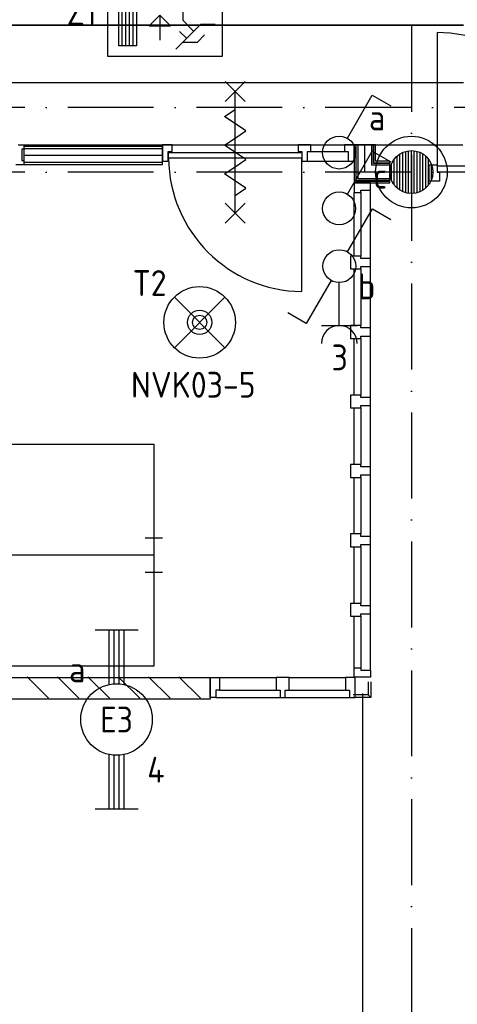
# Model space of a CAD drawing. Header units: millimetres. Extents: x -6587 to 112313, y 244 to 84344.
# Tile 46 of 58: x 72910 to 75969, y 35121 to 41997. Entities that reach past the tile are written whole.
import ezdxf
from ezdxf.enums import TextEntityAlignment as Align

# ---------------------------------------------------------------- set-up
doc = ezdxf.new("R2010")
doc.units = ezdxf.units.MM
doc.header["$LTSCALE"] = 100
doc.linetypes.add('DASHDOT', pattern=[9, 6, -1.5, 0, -1.5])
doc.layers.get('0').update_dxf_attribs({"linetype": 'CONTINUOUS'})
for name, color, linetype in [('AL$7----_STRAMIEN', 1, 'DASHDOT'), ('ALN-----_BLOCKNAAM', 2, 'CONTINUOUS'), ('BOUW', 8, 'CONTINUOUS'), ('EB63101-_ATTRIB', 2, 'CONTINUOUS'), ('EB63102-_ATTRIB', 2, 'CONTINUOUS'), ('EB63202-_ATTRIB', 2, 'CONTINUOUS'), ('EB63501-_ATTRIB', 2, 'CONTINUOUS'), ('EL63101-_LICHT-ARM', 3, 'CONTINUOUS'), ('EL63102-_LICHT-SCH', 3, 'CONTINUOUS'), ('EL63202-_NOODVRL-TXT', 3, 'CONTINUOUS'), ('EL63501-_NOODVRL-ARM', 3, 'CONTINUOUS'), ('KABELGOOT', 8, 'CONTINUOUS')]:
    doc.layers.add(name, color=color, linetype=linetype)
doc.styles.add('1_8', font='iso', dxfattribs={"width": 0.7, "height": 1.8})
doc.styles.add('NORATT', font='isocp.shx')
doc.styles.get("Standard").update_dxf_attribs({"font": 'iso.shx'})
doc.styles.add('TECHNIC', font='technic_.ttf')

# ---------------------------------------------------------------- blocks, each defined once
blk = doc.blocks.new('ES3S1')
blk.add_lwpolyline([(0.575, 0.996), (2.309, 4), (3.608, 3.25)])
blk.add_lwpolyline([(0.575, 0.996), (2.309, 4), (3.608, 3.25)])
blk.add_circle((0, 0), 1.15)
blk.add_circle((0, 0), 1.15)
for tag, style, flags, p in [('SCHAK', 'NORATT', 8, (3, 5.5)), ('SCHAK', '1_8', 8, (3, 5.5)), ('KAST', 'NORATT', 9, (-3, 0.5)), ('KAST', '1_8', 9, (-3, 0.5)), ('M_CODE', 'NORATT', 9, (0, 0)), ('M_CODE', '1_8', 9, (0, 0)), ('DOEL', 'NORATT', 9, (-3, -2)), ('DOEL', '1_8', 9, (-3, -2)), ('GROEP', 'NORATT', 9, (-3, -4.5)), ('GROEP', '1_8', 9, (-3, -4.5))]:
    blk.add_attdef(tag, text='', height=1.8, dxfattribs=dict(style=style, flags=flags)).set_placement(p, align=Align.MIDDLE_CENTER)
blk = doc.blocks.new('ES3W1A---ES3SW')
for p, q in [((1.25, 4.15), (-1.25, 4.15)), ((0, 4.15), (0, 1.15))]:
    blk.add_line(p, q)
for points in [[(0.575, 0.996), (2.309, 4), (3.608, 3.25)], [(-0.575, -0.996), (-2.309, -4), (-3.608, -3.25)]]:
    blk.add_lwpolyline(points)
blk.add_circle((0, 0), 1.15)
blk.add_arc((0, 5.4), 1.25, 180, 0)
at = {"style": '1_8'}
for tag, flags, p in [('VERMOGEN', 9, (-2.5, 6.65)), ('GROEP', 8, (0, 7.15)), ('KAST', 9, (2.5, 6.65))]:
    blk.add_attdef(tag, text='', height=1.8, rotation=90, dxfattribs=dict(at, flags=flags)).set_placement(p, align=Align.MIDDLE)
at = {"style": '1_8', "width": 0.7, "flags": 8}
for tag, p in [('SCHAK', (2.5, 6.775)), ('TAL', (-2.5, 6.65)), ('DOEL', (-1.5, 2.65))]:
    blk.add_attdef(tag, text='', height=1.8, rotation=90, dxfattribs=at).set_placement(p, align=Align.MIDDLE)
at = {"style": '1_8'}
for tag, flags, p in [('SCHAK', 8, (3, 5.5)), ('KAST', 9, (-3, 0.5)), ('M_CODE', 9, (0, 0)), ('DOEL', 9, (-3, -2)), ('GROEP', 9, (-3, -4.5))]:
    blk.add_attdef(tag, text='', height=1.8, dxfattribs=dict(at, flags=flags)).set_placement(p, align=Align.MIDDLE_CENTER)
blk = doc.blocks.new('ES3N026')
for p, q in [((-1.5, 0.75), (-1, 0.25)), ((0.375, -0.875), (0.375, 0.875)), ((2.25, 1.25), (2.25, -1.25)), ((2.5, 1.25), (2.5, -1.25)), ((2.75, 1.25), (2.75, -1.25)), ((3, 1.25), (3, -1.25))]:
    blk.add_line(p, q)
for points in [[(4.013, 2.007), (4.013, -1.981), (-3.988, -1.981), (-3.988, 2.007)], [(3.25, -1.25), (2, -1.25), (2, 1.25), (3.25, 1.25)], [(0.375, -0.875), (1.125, -0.125), (-0.375, -0.125)]]:
    blk.add_lwpolyline(points, close=True)
for points in [[(-0.75, 1.5), (-2.5, -0.25), (-3.5, -0.25)], [(-1.25, 1), (-2.25, 1), (-2.75, 0.5)], [(-2, 0.25), (-1.25, -0.5), (-1.25, -1.5)]]:
    blk.add_lwpolyline(points)
at = {"color": 2, "style": '1_8', "flags": 8}
blk.add_attdef('NUMMER', text='', height=1.8, dxfattribs=at).set_placement((4, 3.75), align=Align.MIDDLE)
at = {"style": '1_8'}
for tag, flags, p in [('A_CODE', 8, (-3.5, 2.75)), ('SCHAK', 8, (3.5, 2.75)), ('GROEP', 8, (-3.5, -2.75)), ('KAST', 9, (3.5, -2.75))]:
    blk.add_attdef(tag, text='', height=1.8, dxfattribs=dict(at, flags=flags)).set_placement(p, align=Align.MIDDLE_CENTER)
blk = doc.blocks.new('ES3G01')
at = {"color": 0}
for p, q in [((-1.768, 1.768), (1.768, -1.768)), ((1.768, 1.768), (-1.768, -1.768))]:
    blk.add_line(p, q, dxfattribs=at)
at = {"color": 6}
blk.add_lwpolyline([(1.768, -1.768), (1.75, -1.75)], dxfattribs=at)
blk.add_circle((0, 0), 2.5)
at = {"color": 0}
for radius in [0.85, 0.5]:
    blk.add_circle((0, 0), radius, dxfattribs=at)
at = {"color": 6, "style": '1_8'}
for tag, flags, p in [('A_CODE', 8, (-3.5, 2.75)), ('SCHAK', 8, (3.5, 2.75)), ('GROEP', 8, (-3.5, -2.75)), ('KAST', 9, (3.5, -2.75))]:
    blk.add_attdef(tag, text='', height=1.8, dxfattribs=dict(at, flags=flags)).set_placement(p, align=Align.MIDDLE)
blk = doc.blocks.new('EJ3T20')
at = {"color": 0}
for p, q in [((-6.25, -1.5), (-6.25, 1.5)), ((6.25, -1.5), (6.25, 1.5)), ((-6.25, 0.525), (-2.444, 0.525)), ((-6.25, 0.175), (-2.494, 0.175)), ((2.444, 0.525), (6.25, 0.525)), ((2.494, 0.175), (6.25, 0.175)), ((-6.25, -0.175), (-2.494, -0.175)), ((-6.25, -0.525), (-2.444, -0.525)), ((2.444, -0.525), (6.25, -0.525)), ((2.494, -0.175), (6.25, -0.175))]:
    blk.add_line(p, q, dxfattribs=at)
blk.add_circle((0, 0), 2.5, dxfattribs=at)
at = {"color": 6, "style": '1_8'}
for tag, flags, p in [('SCHAK', 8, (3.5, 2.75)), ('A_CODE', 8, (0, 0)), ('GROEP', 8, (-3.5, -2.75)), ('KAST', 9, (3.5, -2.75))]:
    blk.add_attdef(tag, text='', height=1.8, dxfattribs=dict(at, flags=flags)).set_placement(p, align=Align.MIDDLE)
blk = doc.blocks.new('VER90')
at = {"linetype": 'Continuous'}
blk.add_lwpolyline([(45, 139), (-45, 139), (-45, 67), (-28, 67), (-28, 0), (28, 0), (28, 67), (45, 67)], close=True, dxfattribs=at)
at = {"layer": 'ALN-----_BLOCKNAAM', "linetype": 'Continuous'}
blk.add_text('VER90', height=1, dxfattribs=at).set_placement((0, 0))
blk = doc.blocks.new('XREF')
at = {"layer": 'AL$7----_STRAMIEN', "color": 1}
for p, q in [((231990.3, 90889.9), (231990.3, 19147.8)), ((250890.3, 55215), (161476.9, 55215)), ((250890.3, 54765), (161095.9, 54765))]:
    blk.add_line(p, q, dxfattribs=at)
at = {"layer": 'BOUW'}
for p, q in [((232169.3, 55739.1), (232169.3, 54805.1)), ((230828.3, 55257.1), (230688.3, 55397.1)), ((230688.3, 55257.1), (230828.3, 55397.1)), ((230758.3, 54477.1), (230758.3, 55327.1)), ((230683.3, 55152.1), (230758.3, 55202.1)), ((230833.3, 55052.1), (230683.3, 55152.1)), ((230758.3, 55002.1), (230833.3, 55052.1)), ((229242.3, 54955.1), (229281.3, 54955.1)), ((229281.3, 54955.1), (232349.3, 54955.1)), ((229281.3, 54955.1), (229281.3, 54949.1)), ((229281.3, 54949.1), (229281.3, 54935.1)), ((229281.3, 54942.6), (229281.3, 54817.6)), ((230251.3, 54942.6), (229281.3, 54942.6)), ((230251.3, 54955.1), (230251.3, 54908.1)), ((230318.3, 54955.1), (230251.3, 54955.1)), ((230251.3, 54817.6), (230251.3, 54942.6)), ((230318.3, 54908.1), (230318.3, 54955.1)), ((230683.3, 54952.1), (230758.3, 55002.1)), ((230833.3, 54852.1), (230683.3, 54952.1)), ((231198.3, 54955.1), (231198.3, 54908.1)), ((231288.3, 54955.1), (231198.3, 54955.1)), ((231288.3, 54908.1), (231288.3, 54955.1)), ((231288.3, 54955.1), (231523.3, 54955.1)), ((231523.3, 54955.1), (231523.3, 54908.1)), ((231590.3, 54955.1), (231523.3, 54955.1)), ((231590.3, 54841.1), (231590.3, 54955.1)), ((231590.3, 54955.1), (231590.3, 54690.1)), ((231740.3, 54955.1), (231590.3, 54955.1)), ((231602.8, 54955.1), (231602.8, 54702.6)), ((231727.8, 54955.1), (231602.8, 54955.1)), ((231605.3, 54705.1), (231605.3, 54955.1)), ((231617.8, 54717.6), (231617.8, 54955.1)), ((231665.3, 54765.1), (231665.3, 54955.1)), ((231712.8, 54812.6), (231712.8, 54955.1)), ((231725.3, 54825.1), (231725.3, 54955.1)), ((231727.8, 54827.6), (231727.8, 54955.1)), ((231740.3, 54840.1), (231740.3, 54955.1)), ((229267.3, 54925.1), (229267.3, 54845.1)), ((229281.3, 54925.1), (229267.3, 54925.1)), ((229281.3, 54935.1), (229281.3, 54925.1)), ((229281.3, 54935.1), (229281.3, 54935.1)), ((230251.3, 54927.6), (229281.3, 54927.6)), ((230251.3, 54880.1), (229281.3, 54880.1)), ((230251.3, 54908.1), (230251.3, 54841.1)), ((230251.3, 54908.1), (230251.3, 54908.1)), ((230291.3, 54908.1), (230318.3, 54908.1)), ((230291.3, 54841.1), (230291.3, 54908.1)), ((230293.3, 54902.1), (231223.3, 54902.1)), ((230293.3, 54861.1), (230293.3, 54902.1)), ((231198.3, 54908.1), (231225.3, 54908.1)), ((231223.3, 54902.1), (231223.3, 54861.1)), ((231225.3, 54908.1), (231225.3, 54841.1)), ((231263.3, 54908.1), (231288.3, 54908.1)), ((231263.3, 54841.1), (231263.3, 54908.1)), ((231288.3, 54908.1), (231523.3, 54908.1)), ((231523.3, 54908.1), (231548.3, 54908.1)), ((231548.3, 54908.1), (231548.3, 54841.1)), ((231890.4, 54653.2), (231890.4, 54876.8)), ((231910.4, 54638.1), (231910.4, 54891.9)), ((231930.4, 54627.5), (231930.4, 54902.5)), ((231950.4, 54620.4), (231950.4, 54909.6)), ((231970.4, 54616.3), (231970.4, 54913.7)), ((231990.4, 54615), (231990.4, 54915)), ((232010.4, 54616.3), (232010.4, 54913.7)), ((232030.4, 54620.4), (232030.4, 54909.6)), ((232050.4, 54627.5), (232050.4, 54902.5)), ((232070.4, 54638.1), (232070.4, 54891.9)), ((232090.4, 54653.2), (232090.4, 54876.8)), ((229262.3, 54816.1), (229225.3, 54816.1)), ((229281.3, 54816.1), (229262.3, 54816.1)), ((229267.3, 54845.1), (229281.3, 54845.1)), ((229281.3, 54845.1), (229281.3, 54835.6)), ((229281.3, 54835.6), (229281.3, 54822.1)), ((229281.3, 54835.6), (229281.3, 54835.6)), ((230251.3, 54832.6), (229281.3, 54832.6)), ((229281.3, 54822.1), (229281.3, 54816.1)), ((229281.3, 54817.6), (230251.3, 54817.6)), ((230251.3, 54841.1), (230291.3, 54841.1)), ((231223.3, 54861.1), (230293.3, 54861.1)), ((230683.3, 54752.1), (230758.3, 54802.1)), ((230758.3, 54802.1), (230833.3, 54852.1)), ((231223.3, 53931.1), (231223.3, 54861.1)), ((231225.3, 54841.1), (231263.3, 54841.1)), ((231263.3, 54841.1), (231548.3, 54841.1)), ((231548.3, 54841.1), (231590.3, 54841.1)), ((231838.8, 54812.6), (231712.8, 54812.6)), ((231838.8, 54825.1), (231725.3, 54825.1)), ((231838.8, 54827.6), (231727.8, 54827.6)), ((231838.8, 54840.1), (231740.3, 54840.1)), ((231838.8, 54690.1), (231838.8, 54840.1)), ((231838.8, 54702.6), (231838.8, 54827.6)), ((231850.4, 54711.1), (231850.4, 54818.8)), ((231870.4, 54675), (231870.4, 54855)), ((232110.4, 54675), (232110.4, 54855)), ((232113.3, 54816.1), (232169.3, 54816.1)), ((232113.3, 54765.1), (232113.3, 54816.1)), ((232113.3, 54816.1), (232169.3, 54816.1)), ((232130.4, 54711.1), (232130.4, 54818.8)), ((232169.3, 54816.1), (232169.3, 54765.1)), ((233099.3, 54805.1), (232169.3, 54805.1)), ((230833.3, 54652.1), (230683.3, 54752.1)), ((231838.8, 54765.1), (231665.3, 54765.1)), ((232113.3, 54765.1), (232113.3, 54765.1)), ((232113.3, 54702.1), (232113.3, 54765.1)), ((233099.3, 54765.1), (232169.3, 54765.1)), ((232169.3, 54765.1), (232186.3, 54765.1)), ((232186.3, 54765.1), (232186.3, 54702.1)), ((231590.3, 54690.1), (231838.8, 54690.1)), ((231704.3, 54689.1), (231590.3, 54689.1)), ((231590.3, 54689.1), (231590.3, 54622.1)), ((231602.8, 54702.6), (231838.8, 54702.6)), ((231838.8, 54705.1), (231605.3, 54705.1)), ((231838.8, 54717.6), (231617.8, 54717.6)), ((231704.3, 54639.1), (231704.3, 54689.1)), ((232186.3, 54702.1), (232113.3, 54702.1)), ((230758.3, 54602.1), (230833.3, 54652.1)), ((231590.3, 54178.1), (231590.3, 54622.1)), ((231590.3, 54622.1), (231637.3, 54622.1)), ((231637.3, 54639.1), (231704.3, 54639.1)), ((231637.3, 54622.1), (231637.3, 54639.1)), ((231637.3, 54622.1), (231637.3, 54178.1)), ((231704.3, 54161.1), (231704.3, 54639.1)), ((230828.3, 54407.1), (230688.3, 54547.1)), ((230688.3, 54407.1), (230828.3, 54547.1)), ((231637.3, 54178.1), (231565.3, 54178.1)), ((231565.3, 54178.1), (231565.3, 54088.1)), ((231637.3, 54161.1), (231637.3, 54178.1)), ((231704.3, 54161.1), (231637.3, 54161.1)), ((231704.3, 54105.1), (231704.3, 54161.1)), ((231565.3, 54088.1), (231637.3, 54088.1)), ((231590.3, 53693.1), (231590.3, 54088.1)), ((231637.3, 54105.1), (231704.3, 54105.1)), ((231637.3, 54088.1), (231637.3, 54105.1)), ((231637.3, 54088.1), (231637.3, 53693.1)), ((231704.3, 53676.1), (231704.3, 54105.1)), ((231637.3, 53693.1), (231565.3, 53693.1)), ((231565.3, 53693.1), (231565.3, 53603.1)), ((231637.3, 53676.1), (231637.3, 53693.1)), ((231704.3, 53676.1), (231637.3, 53676.1)), ((231704.3, 53620.1), (231704.3, 53676.1)), ((231565.3, 53603.1), (231637.3, 53603.1)), ((231590.3, 53208.1), (231590.3, 53603.1)), ((231637.3, 53620.1), (231704.3, 53620.1)), ((231637.3, 53603.1), (231637.3, 53620.1)), ((231637.3, 53603.1), (231637.3, 53208.1)), ((231704.3, 53191.1), (231704.3, 53620.1)), ((231637.3, 53208.1), (231565.3, 53208.1)), ((231565.3, 53208.1), (231565.3, 53118.1)), ((231637.3, 53208.1), (231565.3, 53208.1)), ((231565.3, 53208.1), (231565.3, 53118.1)), ((231637.3, 53191.1), (231637.3, 53208.1)), ((231637.3, 53191.1), (231637.3, 53208.1)), ((231704.3, 53191.1), (231637.3, 53191.1)), ((231704.3, 53191.1), (231637.3, 53191.1)), ((231704.3, 53135.1), (231704.3, 53191.1)), ((231704.3, 53135.1), (231704.3, 53191.1)), ((231565.3, 53118.1), (231637.3, 53118.1)), ((231565.3, 53118.1), (231637.3, 53118.1)), ((231590.3, 52723.1), (231590.3, 53118.1)), ((231590.3, 52723.1), (231590.3, 53118.1)), ((231637.3, 53135.1), (231704.3, 53135.1)), ((231637.3, 53118.1), (231637.3, 53135.1)), ((231637.3, 53135.1), (231704.3, 53135.1)), ((231637.3, 53118.1), (231637.3, 53135.1)), ((231637.3, 53118.1), (231637.3, 52723.1)), ((231637.3, 53118.1), (231637.3, 52723.1)), ((231704.3, 52706.1), (231704.3, 53135.1)), ((231704.3, 52706.1), (231704.3, 53135.1)), ((231637.3, 52723.1), (231565.3, 52723.1)), ((231565.3, 52723.1), (231565.3, 52633.1)), ((231637.3, 52706.1), (231637.3, 52723.1)), ((231704.3, 52706.1), (231637.3, 52706.1)), ((231704.3, 52650.1), (231704.3, 52706.1)), ((231565.3, 52633.1), (231637.3, 52633.1)), ((231590.3, 52238.1), (231590.3, 52633.1)), ((231637.3, 52650.1), (231704.3, 52650.1)), ((231637.3, 52633.1), (231637.3, 52650.1)), ((231637.3, 52633.1), (231637.3, 52238.1)), ((231704.3, 52221.1), (231704.3, 52650.1)), ((230130.3, 52210), (230250.3, 52210)), ((231590.3, 51753.1), (231590.3, 52148.1)), ((231637.3, 52148.1), (231637.3, 51753.1)), ((231704.3, 51736.1), (231704.3, 52165.1)), ((230190.3, 52090), (227481.1, 52090)), ((230130.3, 51970), (230250.3, 51970)), ((231590.3, 51304.1), (231590.3, 51663.1)), ((231637.3, 51663.1), (231637.3, 51304.1)), ((231704.3, 51287.1), (231704.3, 51680.1)), ((224890.8, 51234.9), (230583.1, 51234.5)), ((229304.8, 51240.1), (229454.8, 51090.1)), ((229517, 51240.1), (229667, 51090.1)), ((229729.1, 51240.1), (229879.1, 51090.1)), ((229941.2, 51240.1), (230091.2, 51090.1)), ((230153.4, 51240.1), (230303.4, 51090.1)), ((230365.5, 51240.1), (230515.5, 51090.1)), ((230583.1, 51234.5), (230583.1, 51084.9)), ((231688.3, 51205.1), (231688.3, 51114.1)), ((231706.3, 51205.1), (231706.3, 51096.1)), ((231688.3, 51114.1), (231582.5, 51114.1)), ((231706.3, 51096.1), (231582.5, 51096.1)), ((231647.3, 51123.1), (231647.3, 42240.1)), ((231688.3, 51114.1), (231706.3, 51096.1)), ((230583.1, 51084.9), (224890.8, 51084.9))]:
    blk.add_line(p, q, dxfattribs=at)
for points in [[(226590.3, 52865), (230190.3, 52865), (230190.3, 51315), (226590.3, 51315)], [(231565.3, 52238.1), (231565.3, 52148.1), (231637.3, 52148.1), (231637.3, 52165.1), (231704.3, 52165.1), (231704.3, 52221.1), (231637.3, 52221.1), (231637.3, 52238.1)], [(231590.3, 51237.1), (231590.3, 51304.1), (231637.3, 51304.1), (231637.3, 51287.1), (231704.3, 51287.1), (231704.3, 51237.1)], [(230583.1, 51234.5), (230650.1, 51234.5), (230650.1, 51146.5), (230623.1, 51146.5), (230623.1, 51095.5), (230583.1, 51095.5)], [(231135.1, 51234.5), (231045.1, 51234.5), (231045.1, 51146.5), (231072.1, 51146.5), (231072.1, 51095.5), (231108.1, 51095.5), (231108.1, 51146.5), (231135.1, 51146.5)], [(231597.1, 51234.5), (231530.1, 51234.5), (231530.1, 51146.5), (231557.1, 51146.5), (231557.1, 51095.5), (231597.1, 51095.5)]]:
    blk.add_lwpolyline(points, close=True, dxfattribs=at)
for points in [[(230650.1, 51234.5), (231045.1, 51234.5)], [(231135.1, 51234.5), (231530.1, 51234.5)], [(230623.1, 51095.5), (231557.1, 51095.5)], [(230650.1, 51146.5), (231045.1, 51146.5)], [(231135.1, 51146.5), (231530.1, 51146.5)]]:
    blk.add_lwpolyline(points, dxfattribs=at)
for radius in [250, 150]:
    blk.add_circle((231990.4, 54765), radius, dxfattribs=at)
for centre, radius, start, end in [((232168.7, 54808.5), 930.6, 359.79023, 89.96387), ((231232.1, 54869.9), 938.9, 180.53799, 269.46201)]:
    blk.add_arc(centre, radius, start, end, dxfattribs=at)
at = {"layer": 'KABELGOOT', "color": 8}
for p, q in [((228677.4, 55791.6, 3650), (232354, 55791.6, 3650)), ((232354, 55791.6, 3710), (228677.4, 55791.6, 3710)), ((228677.4, 55391.6, 3650), (232354, 55391.6, 3650)), ((228677.4, 55391.6, 3710), (232354, 55391.6, 3710))]:
    blk.add_line(p, q, dxfattribs=at)
at = {"layer": 'BOUW', "rotation": 89.99999999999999}
blk.add_blockref('VER90', (231704.3, 51708.1), dxfattribs=at)
at = {"layer": 'BOUW', "style": 'TECHNIC'}
for tag, p in [('TKC', (236228.5, 52184.8)), ('BALIE', (236228.5, 51894.3))]:
    blk.add_attdef(tag, text='', height=250, dxfattribs=at).set_placement(p, align=Align.CENTER)
at = {"layer": 'KABELGOOT', "color": 8, "flags": 3}
blk.add_attdef('HULPSTUK', (188825.4, 76010.1, 3650), '', height=1, rotation=180, dxfattribs=at)
blk.add_attdef('HULPSTUK', (182644.4, 45781.1, 3650), '', height=1, dxfattribs=at)

msp = doc.modelspace()

# ---------------------------------------------------------------- block references
at = {"layer": 'EL63101-_LICHT-ARM'}
msp.add_blockref('XREF', (-156342.1, -13832.1), dxfattribs=at)
ref = msp.add_blockref('EJ3T20', (73587.5, 37109.9), dxfattribs=dict(at, xscale=100, yscale=100, zscale=100, rotation=90))
ref.add_attrib('A_CODE', 'E3', dxfattribs={"layer": 'EB63101-_ATTRIB', "color": 1, "height": 180, "style": '1_8', "flags": 8}).set_placement((73587.5, 37109.9), align=Align.MIDDLE)
ref.add_attrib('GROEP', '4', dxfattribs={"layer": 'EB63101-_ATTRIB', "color": 1, "height": 180, "style": '1_8', "flags": 8}).set_placement((73862.5, 36759.9), align=Align.MIDDLE)
ref.add_attrib('SCHAK', 'a', dxfattribs={"layer": 'EB63101-_ATTRIB', "color": 1, "height": 180, "style": '1_8', "flags": 8}).set_placement((73312.5, 37459.9), align=Align.MIDDLE)
at = {"layer": 'EL63102-_LICHT-SCH'}
ref = msp.add_blockref('ES3S1', (75142.9, 41069.3, 1050), dxfattribs=dict(at, xscale=100, yscale=100, zscale=100))
ref.add_attrib('SCHAK', 'a', dxfattribs={"layer": 'EB63102-_ATTRIB', "color": 1, "height": 180, "style": '1_8', "flags": 8}).set_placement((75408.1, 41313.9, 1050), align=Align.MIDDLE_CENTER)
ref = msp.add_blockref('ES3S1', (75142.9, 40678.8, 1050), dxfattribs=dict(at, xscale=100, yscale=100, zscale=100))
ref.add_attrib('SCHAK', 'c', dxfattribs={"layer": 'EB63102-_ATTRIB', "color": 1, "height": 180, "style": '1_8', "flags": 8}).set_placement((75430.6, 40907.2, 1050), align=Align.MIDDLE_CENTER)
ref = msp.add_blockref('ES3W1A---ES3SW', (75144.3, 40275.8, 1050), dxfattribs=dict(at, xscale=100, yscale=100, zscale=100, rotation=180))
ref.add_attrib('SCHAK', 'b', dxfattribs={"layer": 'EB63102-_ATTRIB', "color": 1, "height": 180, "style": '1_8', "flags": 8}).set_placement((75336.6, 40134.2, 1050), align=Align.MIDDLE_CENTER)
ref.add_attrib('GROEP', '3', dxfattribs={"layer": 'EB63102-_ATTRIB', "color": 1, "height": 180, "style": '1_8', "flags": 8}).set_placement((75146.6, 39638.7, 1050), align=Align.MIDDLE)
at = {"layer": 'EL63202-_NOODVRL-TXT'}
ref = msp.add_blockref('ES3N026', (73927.6, 41940.4), dxfattribs=dict(at, xscale=100, yscale=100, zscale=100, rotation=180))
ref.add_attrib('A_CODE', 'Z1', dxfattribs={"layer": 'EB63202-_ATTRIB', "color": 1, "height": 180, "style": '1_8', "flags": 8}).set_placement((73343.4, 42048.6), align=Align.MIDDLE_CENTER)
ref.add_attrib('GROEP', 'NVK03-2', dxfattribs={"layer": 'EB63202-_ATTRIB', "color": 1, "height": 180, "style": '1_8', "flags": 8}).set_placement((74004.5, 42282.1), align=Align.MIDDLE_CENTER)
at = {"layer": 'EL63501-_NOODVRL-ARM'}
ref = msp.add_blockref('ES3G01', (74168.1, 39883.4), dxfattribs=dict(at, xscale=100, yscale=100, zscale=100))
ref.add_attrib('A_CODE', 'T2', dxfattribs={"layer": 'EB63501-_ATTRIB', "color": 1, "height": 180, "style": '1_8', "flags": 8}).set_placement((73818.1, 40158.4), align=Align.MIDDLE)
ref.add_attrib('GROEP', 'NVK03-5 ', dxfattribs={"layer": 'EB63501-_ATTRIB', "color": 1, "height": 180, "style": '1_8', "flags": 8}).set_placement((74175.1, 39447.8), align=Align.MIDDLE)

doc.saveas('drawing.dxf')
